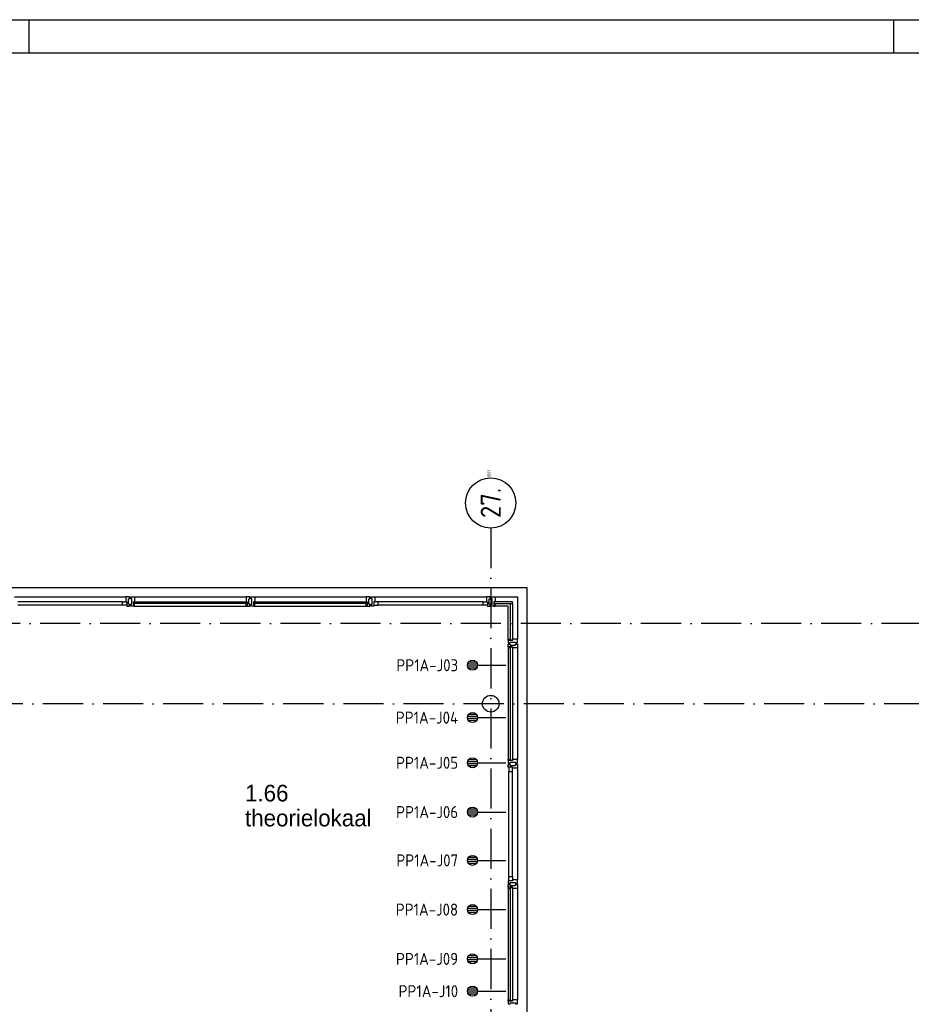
# Model space of a CAD drawing. Header units: millimetres. Extents: x -6587 to 112313, y 244 to 84344.
# Tile 21 of 42: x 26720 to 40075, y 69605 to 84344. Entities that reach past the tile are written whole.
import ezdxf
from ezdxf.enums import TextEntityAlignment as Align

# ---------------------------------------------------------------- set-up
doc = ezdxf.new("R2010")
doc.units = ezdxf.units.MM
doc.header["$LTSCALE"] = 100
doc.linetypes.add('DASHDOT', pattern=[9, 6, -1.5, 0, -1.5])
doc.layers.get('0').update_dxf_attribs({"linetype": 'CONTINUOUS'})
for name, color, linetype in [('AL$7----_STRAMIEN', 1, 'DASHDOT'), ('AL21----_BUITENWAND', 4, 'CONTINUOUS'), ('AL28----_KONSTRUKTIE', 3, 'CONTINUOUS'), ('AL31----_BUITENKOZ', 7, 'CONTINUOUS'), ('ALN-----_BLOCKNAAM', 2, 'CONTINUOUS'), ('ALXOU---_GLAS', 7, 'CONTINUOUS'), ('BOUW', 8, 'CONTINUOUS'), ('EB6441--_ATTRIB', 2, 'CONTINUOUS'), ('EL6441--_DATACOM', 3, 'CONTINUOUS'), ('LIJN025', 10, 'CONTINUOUS'), ('LIJN050', 90, 'CONTINUOUS'), ('TEKST25', 1, 'CONTINUOUS'), ('TEKST35', 50, 'CONTINUOUS'), ('TEKST50', 90, 'CONTINUOUS')]:
    doc.layers.add(name, color=color, linetype=linetype)
doc.styles.add('1_8', font='iso', dxfattribs={"width": 0.7, "height": 1.8})
doc.styles.add('BURO-025', font='BUROFONT.shx', dxfattribs={"height": 250})
doc.styles.add('ISO', font='ISO.SHX')
doc.styles.add('ROMAND', font='romand')
doc.styles.get("Standard").update_dxf_attribs({"font": 'iso.shx'})

# ---------------------------------------------------------------- blocks, each defined once
blk = doc.blocks.new('A0-G')
at = {"layer": 'LIJN025'}
for p, q in [((334.5, 836), (334.5, 841)), ((464, 836), (464, 841))]:
    blk.add_line(p, q, dxfattribs=at)
blk.add_lwpolyline([(1189, 841), (1189, 0), (0, 0), (0, 841)], close=True, dxfattribs=at)
at = {"layer": 'LIJN050', "const_width": 0.2}
blk.add_lwpolyline([(1184, 836), (25, 836), (25, 5), (1184, 5)], close=True, dxfattribs=at)
at = {"layer": 'TEKST25', "style": 'ROMAND', "width": 2.899115}
blk.add_attdef('STATUS', text='', height=2.5, dxfattribs=at).set_placement((1143, 71.5), (1182, 71.5), align=Align.FIT)
at = {"layer": 'TEKST25', "style": 'ISO'}
for tag, p in [('E', (1144.25, 66)), ('NAAM-E', (1155.75, 66)), ('DATUM-E', (1174, 66)), ('D', (1144.25, 61)), ('NAAM-D', (1155.75, 61)), ('DATUM-D', (1174, 61)), ('C', (1144.25, 56)), ('NAAM-C', (1155.75, 56)), ('DATUM-C', (1174, 56)), ('B', (1144.25, 51)), ('NAAM-B', (1155.75, 51)), ('DATUM-B', (1174, 51)), ('A', (1144.25, 46)), ('NAAM-A', (1155.75, 46)), ('DATUM-A', (1174, 46))]:
    blk.add_attdef(tag, text='', height=2.5, dxfattribs=at).set_placement(p, align=Align.CENTER)
for tag, p in [('DATUM', (1021.75, 36.25)), ('SCHAAL', (1057, 36.25)), ('GETEKEND', (1087.25, 36.25)), ('GECONTOL.', (1122, 36.25)), ('FORMAAT', (1152.25, 28.25))]:
    blk.add_attdef(tag, p, '', height=2.5, dxfattribs=at)
at = {"layer": 'TEKST35', "style": 'ISO'}
for tag, p in [('PROJECT', (1023.5, 72.5)), ('PLAATS', (1023.5, 63.5)), ('INSTALLATIE-REGEL1', (1023.5, 52.5)), ('INSTALLATIE-REGEL2', (1023.5, 43.5))]:
    blk.add_attdef(tag, p, '', height=4, dxfattribs=at)
blk.add_attdef('PROJ.NR.', text='', height=4, dxfattribs=at).set_placement((1170, 23), align=Align.CENTER)
at = {"layer": 'TEKST50', "style": 'ISO'}
blk.add_attdef('FILE-NAAM', text='', height=5, dxfattribs=at).set_placement((1162.5, 7.5), align=Align.CENTER)
blk = doc.blocks.new('ES4X2')
for p, q in [((-0.45, 1.4), (-0.45, 2.6)), ((-0.15, 1.27), (-0.15, 2.73)), ((0.15, 1.27), (0.15, 2.73)), ((0.45, 1.4), (0.45, 2.6)), ((0, 1.25), (0, -3))]:
    blk.add_line(p, q)
blk.add_circle((0, 2), 0.75)
at = {"style": '1_8', "flags": 8}
for tag, p in [('NUMMER', (1.25, 3.5)), ('CODE', (-1.25, 3.5))]:
    blk.add_attdef(tag, text='', height=1.8, rotation=90, dxfattribs=at).set_placement(p, align=Align.MIDDLE_LEFT)
blk.add_attdef('M_CODE', text='', height=1.8, dxfattribs=at).set_placement((0, 0), align=Align.MIDDLE_CENTER)
blk = doc.blocks.new('1011')
at = {"layer": 'AL$7----_STRAMIEN', "color": 7, "linetype": 'Continuous'}
blk.add_circle((-750, 0), 750, dxfattribs=at)
at = {"layer": 'AL$7----_STRAMIEN', "color": 3, "linetype": 'Continuous'}
blk.add_attdef('STR-NAAM', text='', height=600, rotation=360, dxfattribs=at).set_placement((-750, 0), align=Align.MIDDLE)
at = {"layer": 'ALN-----_BLOCKNAAM', "linetype": 'Continuous'}
blk.add_text('1011', height=100, dxfattribs=at).set_placement((0, 0))

msp = doc.modelspace()

# ---------------------------------------------------------------- linework, layer by layer
at = {"layer": 'AL$7----_STRAMIEN', "color": 1}
for p, q in [((33774.8, 76734.4), (33774.8, 7509.2)), ((86131.3, 75305), (3582.8, 75305)), ((86174.9, 74105), (3582.8, 74105))]:
    msp.add_line(p, q, dxfattribs=at)
at = {"layer": 'AL21----_BUITENWAND', "color": 8}
for p, q in [((26574.8, 75845), (34314.8, 75845)), ((34314.8, 75845), (34314.8, 57975))]:
    msp.add_line(p, q, dxfattribs=at)
at = {"layer": 'AL28----_KONSTRUKTIE', "color": 8}
msp.add_circle((33774.8, 74105), 125, dxfattribs=at)
at = {"layer": 'AL31----_BUITENKOZ', "color": 8}
for p, q in [((26639.8, 75704), (28309.8, 75704)), ((28259.8, 75632), (26689.8, 75632)), ((28259.8, 75578), (26689.8, 75578)), ((34173.8, 73140), (34173.8, 71470)), ((34047.8, 71520), (34047.8, 73090)), ((34101.8, 71520), (34101.8, 73090)), ((34034.8, 71340), (34034.8, 69670)), ((34173.8, 71340), (34173.8, 69670))]:
    msp.add_line(p, q, dxfattribs=at)
at = {"layer": 'AL31----_BUITENKOZ', "color": 8, "linetype": 'Continuous'}
for p, q in [((28259.8, 75578), (28259.8, 75632)), ((28259.8, 75632), (28326.8, 75632)), ((28346.9, 75704), (28309.8, 75704)), ((28309.8, 75704), (28309.8, 75697)), ((28309.8, 75697), (28309.8, 75693)), ((28309.8, 75693), (28309.8, 75685)), ((28309.8, 75685), (28309.8, 75632)), ((28309.8, 75632), (28326.8, 75632)), ((28326.8, 75632), (28326.8, 75565)), ((28326.8, 75632), (28326.8, 75578)), ((28365.8, 75704), (28346.9, 75704)), ((28351.8, 75595), (28351.8, 75675)), ((28351.8, 75675), (28365.8, 75675)), ((28365.8, 75698), (28365.8, 75704)), ((28365.8, 75684), (28365.8, 75698)), ((28365.8, 75675), (28365.8, 75684)), ((28365.8, 75684), (28365.8, 75684)), ((28326.8, 75578), (28259.8, 75578)), ((28326.8, 75565), (28365.8, 75565)), ((28365.8, 75595), (28351.8, 75595)), ((28365.8, 75585), (28365.8, 75595)), ((28365.8, 75571), (28365.8, 75585)), ((28365.8, 75585), (28365.8, 75585)), ((28365.8, 75565), (28365.8, 75571)), ((34034.8, 73157), (34034.8, 73196)), ((34034.8, 73196), (34040.8, 73196)), ((34101.8, 73157), (34034.8, 73157)), ((34040.8, 73196), (34054.8, 73196)), ((34101.8, 73157), (34047.8, 73157)), ((34047.8, 73157), (34047.8, 73090)), ((34054.8, 73196), (34054.8, 73196)), ((34054.8, 73196), (34064.3, 73196)), ((34064.3, 73196), (34064.3, 73182)), ((34064.3, 73182), (34144.3, 73182)), ((34101.8, 73140), (34101.8, 73157)), ((34101.8, 73090), (34101.8, 73157)), ((34154.8, 73140), (34101.8, 73140)), ((34144.3, 73182), (34144.3, 73196)), ((34144.3, 73196), (34154.3, 73196)), ((34154.3, 73196), (34154.3, 73196)), ((34154.3, 73196), (34167.8, 73196)), ((34162.8, 73140), (34154.8, 73140)), ((34166.8, 73140), (34162.8, 73140)), ((34173.8, 73140), (34166.8, 73140)), ((34167.8, 73196), (34173.8, 73196)), ((34173.8, 73196), (34173.8, 73177.1)), ((34173.8, 73177.1), (34173.8, 73140)), ((34047.8, 73090), (34101.8, 73090)), ((34047.8, 71453), (34047.8, 71520)), ((34047.8, 71520), (34101.8, 71520)), ((34101.8, 71520), (34101.8, 71453)), ((34034.8, 71453), (34034.8, 71414)), ((34101.8, 71453), (34034.8, 71453)), ((34034.8, 71414), (34040.8, 71414)), ((34034.8, 71357), (34034.8, 71396)), ((34034.8, 71396), (34040.8, 71396)), ((34101.8, 71357), (34034.8, 71357)), ((34039.8, 71352), (34034.8, 71352)), ((34034.8, 71352), (34034.8, 71340)), ((34034.8, 71340), (34071.8, 71340)), ((34071.8, 71357), (34039.8, 71357)), ((34039.8, 71357), (34039.8, 71352)), ((34040.8, 71414), (34054.8, 71414)), ((34040.8, 71396), (34054.8, 71396)), ((34101.8, 71453), (34047.8, 71453)), ((34054.8, 71414), (34054.8, 71414)), ((34054.8, 71414), (34064.8, 71414)), ((34054.8, 71396), (34054.8, 71396)), ((34054.8, 71396), (34064.3, 71396)), ((34064.3, 71396), (34064.3, 71382)), ((34064.3, 71382), (34144.3, 71382)), ((34064.8, 71414), (34064.8, 71428)), ((34064.8, 71428), (34144.8, 71428)), ((34071.8, 71340), (34071.8, 71357)), ((34154.8, 71470), (34101.8, 71470)), ((34101.8, 71470), (34101.8, 71453)), ((34101.8, 71340), (34101.8, 71357)), ((34154.8, 71340), (34101.8, 71340)), ((34144.3, 71382), (34144.3, 71396)), ((34144.3, 71396), (34154.3, 71396)), ((34144.8, 71428), (34144.8, 71414)), ((34144.8, 71414), (34153.8, 71414)), ((34153.8, 71414), (34153.8, 71414)), ((34153.8, 71414), (34167.8, 71414)), ((34154.3, 71396), (34154.3, 71396)), ((34154.3, 71396), (34167.8, 71396)), ((34162.8, 71470), (34154.8, 71470)), ((34162.8, 71340), (34154.8, 71340)), ((34166.8, 71470), (34162.8, 71470)), ((34166.8, 71340), (34162.8, 71340)), ((34173.8, 71470), (34166.8, 71470)), ((34173.8, 71340), (34166.8, 71340)), ((34167.8, 71414), (34173.8, 71414)), ((34167.8, 71396), (34173.8, 71396)), ((34173.8, 71432.9), (34173.8, 71470)), ((34173.8, 71414), (34173.8, 71432.9)), ((34173.8, 71396), (34173.8, 71377.1)), ((34173.8, 71377.1), (34173.8, 71340)), ((34034.8, 69658), (34034.8, 69670)), ((34034.8, 69670), (34071.8, 69670)), ((34039.8, 69658), (34034.8, 69658)), ((34034.8, 69653), (34034.8, 69614)), ((34101.8, 69653), (34034.8, 69653)), ((34034.8, 69614), (34040.8, 69614)), ((34039.8, 69653), (34039.8, 69658)), ((34071.8, 69653), (34039.8, 69653)), ((34040.8, 69614), (34054.8, 69614)), ((34054.8, 69614), (34054.8, 69614)), ((34054.8, 69614), (34064.8, 69614)), ((34064.8, 69614), (34064.8, 69628)), ((34064.8, 69628), (34144.8, 69628)), ((34071.8, 69670), (34071.8, 69653)), ((34154.8, 69670), (34101.8, 69670)), ((34101.8, 69670), (34101.8, 69653)), ((34144.8, 69628), (34144.8, 69614)), ((34144.8, 69614), (34153.8, 69614)), ((34153.8, 69614), (34153.8, 69614)), ((34153.8, 69614), (34167.8, 69614)), ((34162.8, 69670), (34154.8, 69670)), ((34166.8, 69670), (34162.8, 69670)), ((34173.8, 69670), (34166.8, 69670)), ((34167.8, 69614), (34173.8, 69614)), ((34173.8, 69632.9), (34173.8, 69670)), ((34173.8, 69614), (34173.8, 69632.9))]:
    msp.add_line(p, q, dxfattribs=at)
for points in [[(28422.8, 75565), (28383.8, 75565), (28383.8, 75571), (28383.8, 75585), (28383.8, 75585), (28383.8, 75594.5), (28397.8, 75594.5), (28397.8, 75674.5), (28383.8, 75674.5), (28383.8, 75684.5), (28383.8, 75684.5), (28383.8, 75698), (28383.8, 75704), (28402.8, 75704), (28439.8, 75704), (28439.8, 75697), (28439.8, 75693), (28439.8, 75685), (28439.8, 75632), (28422.8, 75632)], [(30126.8, 75565), (30165.8, 75565), (30165.8, 75571), (30165.8, 75585), (30165.8, 75585), (30165.8, 75595), (30151.8, 75595), (30151.8, 75675), (30165.8, 75675), (30165.8, 75684), (30165.8, 75684), (30165.8, 75698), (30165.8, 75704), (30146.9, 75704), (30109.8, 75704), (30109.8, 75697), (30109.8, 75693), (30109.8, 75685), (30109.8, 75632), (30126.8, 75632)], [(30222.8, 75565), (30183.8, 75565), (30183.8, 75571), (30183.8, 75585), (30183.8, 75585), (30183.8, 75594.5), (30197.8, 75594.5), (30197.8, 75674.5), (30183.8, 75674.5), (30183.8, 75684.5), (30183.8, 75684.5), (30183.8, 75698), (30183.8, 75704), (30202.8, 75704), (30239.8, 75704), (30239.8, 75697), (30239.8, 75693), (30239.8, 75685), (30239.8, 75632), (30222.8, 75632)], [(31926.8, 75565), (31965.8, 75565), (31965.8, 75571), (31965.8, 75585), (31965.8, 75585), (31965.8, 75595), (31951.8, 75595), (31951.8, 75675), (31965.8, 75675), (31965.8, 75684), (31965.8, 75684), (31965.8, 75698), (31965.8, 75704), (31946.9, 75704), (31909.8, 75704), (31909.8, 75697), (31909.8, 75693), (31909.8, 75685), (31909.8, 75632), (31926.8, 75632)], [(32022.8, 75565), (31983.8, 75565), (31983.8, 75571), (31983.8, 75585), (31983.8, 75585), (31983.8, 75594.5), (31997.8, 75594.5), (31997.8, 75674.5), (31983.8, 75674.5), (31983.8, 75684.5), (31983.8, 75684.5), (31983.8, 75698), (31983.8, 75704), (32002.8, 75704), (32039.8, 75704), (32039.8, 75697), (32039.8, 75693), (32039.8, 75685), (32039.8, 75632), (32022.8, 75632)], [(32022.8, 75632), (32022.8, 75578), (32089.8, 75578), (32089.8, 75632)], [(33726.8, 75632), (33726.8, 75578), (33659.8, 75578), (33659.8, 75632)], [(33726.8, 75565), (33765.8, 75565), (33765.8, 75571), (33765.8, 75585), (33765.8, 75585), (33765.8, 75595), (33751.8, 75595), (33751.8, 75675), (33765.8, 75675), (33765.8, 75684), (33765.8, 75684), (33765.8, 75698), (33765.8, 75704), (33746.9, 75704), (33709.8, 75704), (33709.8, 75697), (33709.8, 75693), (33709.8, 75685), (33709.8, 75632), (33726.8, 75632)], [(33822.8, 75565), (33783.8, 75565), (33783.8, 75571), (33783.8, 75585), (33783.8, 75585), (33783.8, 75594.5), (33797.8, 75594.5), (33797.8, 75674.5), (33783.8, 75674.5), (33783.8, 75684), (33783.8, 75684), (33783.8, 75698), (33783.8, 75704), (33802.8, 75704), (33839.8, 75704), (33839.8, 75697), (33839.8, 75693), (33839.8, 75685), (33839.8, 75632), (33822.8, 75632)], [(28422.8, 75602), (28422.8, 75570), (28427.8, 75570), (28427.8, 75565), (28439.8, 75565), (28439.8, 75602)], [(30126.8, 75602), (30126.8, 75570), (30121.8, 75570), (30121.8, 75565), (30109.8, 75565), (30109.8, 75602)], [(30222.8, 75602), (30222.8, 75570), (30227.8, 75570), (30227.8, 75565), (30239.8, 75565), (30239.8, 75602)], [(31926.8, 75602), (31926.8, 75570), (31921.8, 75570), (31921.8, 75565), (31909.8, 75565), (31909.8, 75602)], [(33822.8, 75602), (33822.8, 75570), (33827.8, 75570), (33827.8, 75565), (33839.8, 75565), (33839.8, 75602)], [(34071.8, 75053), (34039.8, 75053), (34039.8, 75058), (34034.8, 75058), (34034.8, 75070), (34071.8, 75070)], [(34034.8, 75053), (34034.8, 75014), (34040.8, 75014), (34054.8, 75014), (34054.8, 75014), (34064.3, 75014), (34064.3, 75028), (34144.3, 75028), (34144.3, 75014), (34153.8, 75014), (34153.8, 75014), (34167.8, 75014), (34173.8, 75014), (34173.8, 75032.9), (34173.8, 75070), (34166.8, 75070), (34162.8, 75070), (34154.8, 75070), (34101.8, 75070), (34101.8, 75053)], [(34034.8, 74957), (34034.8, 74996), (34040.8, 74996), (34054.8, 74996), (34054.8, 74996), (34064.3, 74996), (34064.3, 74982), (34144.3, 74982), (34144.3, 74996), (34154.3, 74996), (34154.3, 74996), (34167.8, 74996), (34173.8, 74996), (34173.8, 74977.1), (34173.8, 74940), (34166.8, 74940), (34162.8, 74940), (34154.8, 74940), (34101.8, 74940), (34101.8, 74957)], [(34071.8, 74957), (34039.8, 74957), (34039.8, 74952), (34034.8, 74952), (34034.8, 74940), (34071.8, 74940)], [(34071.8, 73253), (34039.8, 73253), (34039.8, 73258), (34034.8, 73258), (34034.8, 73270), (34071.8, 73270)], [(34034.8, 73253), (34034.8, 73214), (34040.8, 73214), (34054.8, 73214), (34054.8, 73214), (34064.8, 73214), (34064.8, 73228), (34144.8, 73228), (34144.8, 73214), (34153.8, 73214), (34153.8, 73214), (34167.8, 73214), (34173.8, 73214), (34173.8, 73232.9), (34173.8, 73270), (34166.8, 73270), (34162.8, 73270), (34154.8, 73270), (34101.8, 73270), (34101.8, 73253)]]:
    msp.add_lwpolyline(points, close=True, dxfattribs=at)
at = {"layer": 'AL31----_BUITENKOZ', "color": 8}
for points in [[(28439.8, 75704), (30109.8, 75704)], [(30239.8, 75704), (31909.8, 75704)], [(32039.8, 75704), (33709.8, 75704)], [(33659.8, 75632), (32089.8, 75632)], [(33839.8, 75704), (34173.8, 75704), (34173.8, 75070)], [(28439.8, 75565), (30109.8, 75565)], [(30239.8, 75565), (31909.8, 75565)], [(33659.8, 75578), (32089.8, 75578)], [(34034.8, 75070), (34034.8, 75565), (33839.8, 75565)], [(34034.8, 74940), (34034.8, 73270)], [(34173.8, 74940), (34173.8, 73270)]]:
    msp.add_lwpolyline(points, dxfattribs=at)
at = {"layer": 'ALXOU---_GLAS', "color": 8}
for p, q in [((34073.8, 69655), (34073.8, 71355)), ((34073.8, 71355), (34099.8, 71355)), ((34099.8, 71355), (34099.8, 69655)), ((34099.8, 69655), (34073.8, 69655))]:
    msp.add_line(p, q, dxfattribs=at)
for points in [[(30124.8, 75630), (30124.8, 75604), (28424.8, 75604), (28424.8, 75630)], [(31924.8, 75630), (31924.8, 75604), (30224.8, 75604), (30224.8, 75630)], [(33824.8, 75630), (33824.8, 75604), (34099.8, 75604), (34099.8, 75630)], [(34099.8, 75055), (34073.8, 75055), (34073.8, 75604), (34099.8, 75604)], [(34099.8, 73255), (34073.8, 73255), (34073.8, 74955), (34099.8, 74955)]]:
    msp.add_lwpolyline(points, close=True, dxfattribs=at)

# ---------------------------------------------------------------- block references
at = {"xscale": 100, "yscale": 100, "zscale": 100}
msp.add_blockref('A0-G', (-6587, 243.8), dxfattribs=at)
at = {"layer": 'AL$7----_STRAMIEN', "xscale": 0.5, "yscale": 0.5, "zscale": 0.5, "rotation": 90}
msp.add_blockref('1011', (33774.8, 77484.4), dxfattribs=at).add_auto_attribs({'STR-NAAM': '27.'})
at = {"layer": 'EL6441--_DATACOM'}
ref = msp.add_blockref('ES4X2', (33702, 74680.5), dxfattribs=dict(at, xscale=100, yscale=100, zscale=100, rotation=90))
ref.add_attrib('CODE', 'PP1A-J03', dxfattribs={"layer": 'EB6441--_ATTRIB', "color": 1, "height": 180, "style": '1_8', "flags": 8}).set_placement((33287, 74680.5), align=Align.MIDDLE_RIGHT)
ref = msp.add_blockref('ES4X2', (33702, 73896.5), dxfattribs=dict(at, xscale=100, yscale=100, zscale=100, rotation=90))
ref.add_attrib('CODE', 'PP1A-J04', dxfattribs={"layer": 'EB6441--_ATTRIB', "color": 1, "height": 180, "style": '1_8', "flags": 8}).set_placement((33287, 73896.5), align=Align.MIDDLE_RIGHT)
ref = msp.add_blockref('ES4X2', (33702, 73220.5), dxfattribs=dict(at, xscale=100, yscale=100, zscale=100, rotation=90))
ref.add_attrib('CODE', 'PP1A-J05', dxfattribs={"layer": 'EB6441--_ATTRIB', "color": 1, "height": 180, "style": '1_8', "flags": 8}).set_placement((33287, 73220.5), align=Align.MIDDLE_RIGHT)
ref = msp.add_blockref('ES4X2', (33702, 72482.5), dxfattribs=dict(at, xscale=100, yscale=100, zscale=100, rotation=90))
ref.add_attrib('CODE', 'PP1A-J06', dxfattribs={"layer": 'EB6441--_ATTRIB', "color": 1, "height": 180, "style": '1_8', "flags": 8}).set_placement((33287, 72482.5), align=Align.MIDDLE_RIGHT)
ref = msp.add_blockref('ES4X2', (33702, 71759.5), dxfattribs=dict(at, xscale=100, yscale=100, zscale=100, rotation=90))
ref.add_attrib('CODE', 'PP1A-J07', dxfattribs={"layer": 'EB6441--_ATTRIB', "color": 1, "height": 180, "style": '1_8', "flags": 8}).set_placement((33287, 71759.5), align=Align.MIDDLE_RIGHT)
ref = msp.add_blockref('ES4X2', (33702, 71022.5), dxfattribs=dict(at, xscale=100, yscale=100, zscale=100, rotation=90))
ref.add_attrib('CODE', 'PP1A-J08', dxfattribs={"layer": 'EB6441--_ATTRIB', "color": 1, "height": 180, "style": '1_8', "flags": 8}).set_placement((33287, 71022.5), align=Align.MIDDLE_RIGHT)
ref = msp.add_blockref('ES4X2', (33702, 70284.5), dxfattribs=dict(at, xscale=100, yscale=100, zscale=100, rotation=90))
ref.add_attrib('CODE', 'PP1A-J09', dxfattribs={"layer": 'EB6441--_ATTRIB', "color": 1, "height": 180, "style": '1_8', "flags": 8}).set_placement((33287, 70284.5), align=Align.MIDDLE_RIGHT)
ref = msp.add_blockref('ES4X2', (33702, 69801.5), dxfattribs=dict(at, xscale=100, yscale=100, zscale=100, rotation=90))
ref.add_attrib('CODE', 'PP1A-J10', dxfattribs={"layer": 'EB6441--_ATTRIB', "color": 1, "height": 180, "style": '1_8', "flags": 8}).set_placement((33287, 69801.5), align=Align.MIDDLE_RIGHT)

# ---------------------------------------------------------------- texts
at = {"layer": 'BOUW', "style": 'BURO-025'}
for s, p in [('1.66', (30095.1, 72641.4)), ('theorielokaal', (30095.1, 72268.4))]:
    msp.add_text(s, height=250, dxfattribs=at).set_placement(p)

doc.saveas('drawing.dxf')
